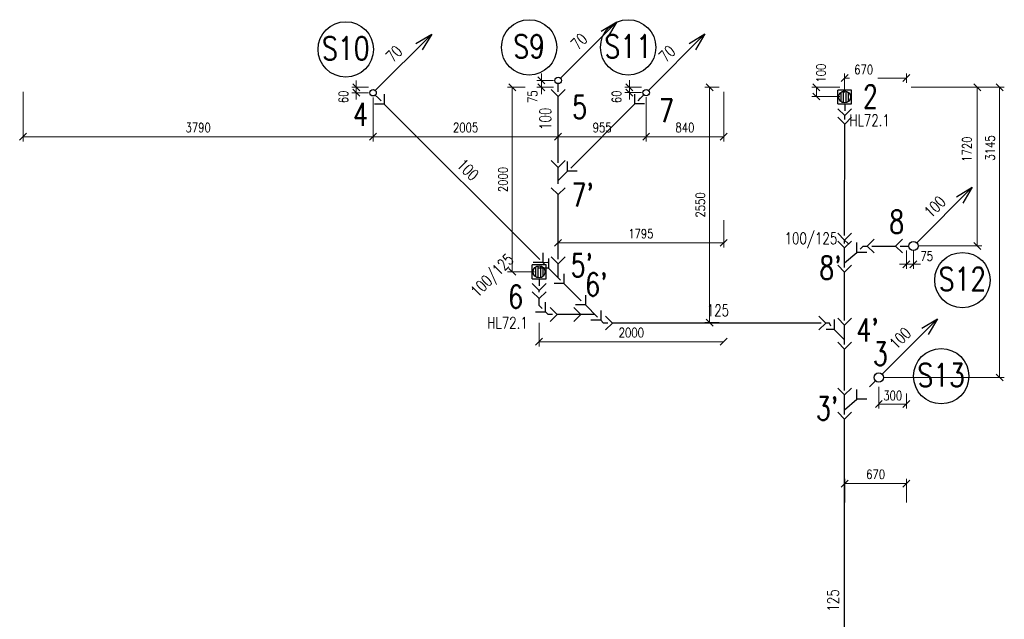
# Model space of a CAD drawing. Extents: x -388847 to -134749, y 81682 to 194994.
# Tile 10 of 23: x -295630 to -284963, y 126219 to 132718. Entities that reach past the tile are written whole.
import ezdxf
from ezdxf.enums import TextEntityAlignment as Align

# ---------------------------------------------------------------- set-up
doc = ezdxf.new("R2010")
doc.units = 0
doc.header["$MEASUREMENT"] = 0
doc.header["$PDMODE"] = 3
doc.header["$PDSIZE"] = 75
doc.layers.get('Defpoints').update_dxf_attribs({"lineweight": 13})
for name, color, linetype in [('K0_PR721_PUD_CISSVOD', 1, 'Continuous'), ('K0_PR721_PUD_HRDLA', 7, 'Continuous'), ('K0_PR721_PUD_POPIS', 7, 'Continuous'), ('K0_PR721_PUD_POTRUBI', 1, 'Continuous'), ('K0_PR721_PUD_POTVAR', 7, 'Continuous'), ('K0_PR721_PUD_STOUP', 1, 'Continuous'), ('K0_PR721_PUD_VPUSTI', 7, 'Continuous'), ('P2_S721_POPIS', 1, 'Continuous'), ('P3_S721_POTRUBI', 3, 'Continuous'), ('ZT-KAN', 3, 'Continuous'), ('ZT-KOTY', 2, 'Continuous')]:
    doc.layers.add(name, color=color, linetype=linetype)
doc.styles.add('SIMP_CZ', font='simplex.shx', dxfattribs={"width": 0.8})
doc.styles.add('SIMPLEX', font='SIMPLEX.shx', dxfattribs={"width": 0.8})
doc.dimstyles.new('kam', dxfattribs={"dimscale": 50, "dimtxt": 2, "dimasz": 1.5, "dimexe": 1, "dimexo": 1, "dimgap": 1, "dimtad": 1, "dimdec": 0, "dimrnd": 5, "dimzin": 0, "dimdsep": 46, "dimtxsty": 'SIMPLEX', "dimblk": 'OBLIQUE', "dimcen": -0.09, "dimadec": 0, "dimazin": 0, "dimtfac": 1, "dimtdec": 0, "dimtmove": 2, "dimatfit": 3, "dimldrblk": 'OBLIQUE', "dimfxl": 0, "dimtolj": 1, "dimtzin": 0, "dimlwd": 0, "dimlwe": 0, "dimarcsym": 0})

# ---------------------------------------------------------------- blocks, each defined once
blk = doc.blocks.new('S721ST_CISLO')
at = {"color": 7}
blk.add_circle((0, 0), 300, dxfattribs=at)
at = {"style": 'SIMP_CZ', "width": 0.8}
blk.add_attdef('CISLO_STOUPACKY', text='', height=250, dxfattribs=at).set_placement((0, -113), align=Align.CENTER)
blk = doc.blocks.new('VPUSTGEB')
at = {"layer": 'ZT-KAN', "color": 4, "linetype": 'Continuous'}
for p, q in [((-75, -75), (-75, 75)), ((75, 75), (-75, 75)), ((-40, 52), (-40, -52)), ((-14, 64), (-14, -64)), ((14, 64), (14, -64)), ((40, 52), (40, -52)), ((75, -75), (75, 75)), ((-75, -75), (75, -75))]:
    blk.add_line(p, q, dxfattribs=at)
blk.add_circle((0, 0), 65.1, dxfattribs=at)
blk = doc.blocks.new('_OBLIQUE')
at = {"color": 0, "linetype": 'ByBlock'}
blk.add_line((-0.5, -0.5), (0.5, 0.5), dxfattribs=at)
blk = doc.blocks.new('*D258')
at = {"layer": 'Defpoints', "color": 0, "ltscale": 300}
for p in [(-291983, 131985), (-291802, 131985), (-291802, 131926)]:
    blk.add_point(p, dxfattribs=at)
at = {"layer": 'ZT-KOTY', "color": 0, "lineweight": 0, "ltscale": 300}
for p, q in [((-291852, 131985), (-292033, 131985)), ((-291983, 131985), (-291983, 132060)), ((-291983, 131926), (-291983, 131985)), ((-291852, 131926), (-292033, 131926)), ((-291983, 131926), (-291983, 131851))]:
    blk.add_line(p, q, dxfattribs=at)
at = {"layer": 'ZT-KOTY', "color": 0, "lineweight": 0, "ltscale": 300, "xscale": 75, "yscale": 75, "zscale": 75}
for p, rotation in [((-291983, 131985), 270), ((-291983, 131926), 90)]:
    blk.add_blockref('_OBLIQUE', p, dxfattribs=dict(at, rotation=rotation))
at = {"layer": 'ZT-KOTY', "color": 0, "ltscale": 300, "insert": (-292123, 131881), "char_height": 100, "attachment_point": 5, "rotation": 90, "style": 'SIMPLEX'}
blk.add_mtext('\\A1;60', dxfattribs=at)
blk = doc.blocks.new('*D259')
at = {"layer": 'Defpoints', "color": 0, "ltscale": 300}
for p in [(-289978, 131985), (-289797, 132060), (-289797, 131985)]:
    blk.add_point(p, dxfattribs=at)
at = {"layer": 'ZT-KOTY', "color": 0, "lineweight": 0, "ltscale": 300}
for p, q in [((-289978, 132060), (-289978, 132135)), ((-289847, 132060), (-290028, 132060)), ((-289847, 131985), (-290028, 131985)), ((-289978, 132060), (-289978, 131985)), ((-289978, 131985), (-289978, 131910))]:
    blk.add_line(p, q, dxfattribs=at)
at = {"layer": 'ZT-KOTY', "color": 0, "lineweight": 0, "ltscale": 300, "xscale": 75, "yscale": 75, "zscale": 75}
for p, rotation in [((-289978, 132060), 270), ((-289978, 131985), 90)]:
    blk.add_blockref('_OBLIQUE', p, dxfattribs=dict(at, rotation=rotation))
at = {"layer": 'ZT-KOTY', "color": 0, "ltscale": 300, "insert": (-290073, 131883), "char_height": 100, "attachment_point": 5, "rotation": 90, "style": 'SIMPLEX'}
blk.add_mtext('\\A1;75', dxfattribs=at)
blk = doc.blocks.new('*D260')
at = {"layer": 'Defpoints', "color": 0, "ltscale": 300}
for p in [(-289025, 131986), (-288843, 131986), (-288843, 131927)]:
    blk.add_point(p, dxfattribs=at)
at = {"layer": 'ZT-KOTY', "color": 0, "lineweight": 0, "ltscale": 300}
for p, q in [((-288893, 131986), (-289075, 131986)), ((-289025, 131986), (-289025, 132061)), ((-289025, 131927), (-289025, 131986)), ((-288893, 131927), (-289075, 131927)), ((-289025, 131927), (-289025, 131852))]:
    blk.add_line(p, q, dxfattribs=at)
at = {"layer": 'ZT-KOTY', "color": 0, "lineweight": 0, "ltscale": 300, "xscale": 75, "yscale": 75, "zscale": 75}
for p, rotation in [((-289025, 131986), 270), ((-289025, 131927), 90)]:
    blk.add_blockref('_OBLIQUE', p, dxfattribs=dict(at, rotation=rotation))
at = {"layer": 'ZT-KOTY', "color": 0, "ltscale": 300, "insert": (-289164, 131882), "char_height": 100, "attachment_point": 5, "rotation": 90, "style": 'SIMPLEX'}
blk.add_mtext('\\A1;60', dxfattribs=at)
blk = doc.blocks.new('*D261')
at = {"layer": 'Defpoints', "color": 0, "ltscale": 300}
for p in [(-288003, 131985), (-288843, 131927), (-288843, 131449)]:
    blk.add_point(p, dxfattribs=at)
at = {"layer": 'ZT-KOTY', "color": 0, "lineweight": 0, "ltscale": 300}
for p, q in [((-288843, 131877), (-288843, 131399)), ((-288003, 131935), (-288003, 131399)), ((-288003, 131449), (-288843, 131449))]:
    blk.add_line(p, q, dxfattribs=at)
at = {"layer": 'ZT-KOTY', "color": 0, "lineweight": 0, "ltscale": 300, "xscale": 75, "yscale": 75, "zscale": 75, "rotation": 180}
blk.add_blockref('_OBLIQUE', (-288843, 131449), dxfattribs=at)
at = {"layer": 'ZT-KOTY', "color": 0, "lineweight": 0, "ltscale": 300, "xscale": 75, "yscale": 75, "zscale": 75}
blk.add_blockref('_OBLIQUE', (-288003, 131449), dxfattribs=at)
at = {"layer": 'ZT-KOTY', "color": 0, "ltscale": 300, "insert": (-288423, 131549), "char_height": 100, "attachment_point": 5, "style": 'SIMPLEX'}
blk.add_mtext('\\A1;840', dxfattribs=at)
blk = doc.blocks.new('*D262')
at = {"layer": 'Defpoints', "color": 0, "ltscale": 300}
for p in [(-289797, 131449), (-289797, 131449), (-288843, 131449)]:
    blk.add_point(p, dxfattribs=at)
at = {"layer": 'ZT-KOTY', "color": 0, "lineweight": 0, "ltscale": 300}
blk.add_line((-288843, 131449), (-289797, 131449), dxfattribs=at)
at = {"layer": 'ZT-KOTY', "color": 0, "lineweight": 0, "ltscale": 300, "xscale": 75, "yscale": 75, "zscale": 75, "rotation": 180}
blk.add_blockref('_OBLIQUE', (-289797, 131449), dxfattribs=at)
at = {"layer": 'ZT-KOTY', "color": 0, "lineweight": 0, "ltscale": 300, "xscale": 75, "yscale": 75, "zscale": 75}
blk.add_blockref('_OBLIQUE', (-288843, 131449), dxfattribs=at)
at = {"layer": 'ZT-KOTY', "color": 0, "ltscale": 300, "insert": (-289320, 131549), "char_height": 100, "attachment_point": 5, "style": 'SIMPLEX'}
blk.add_mtext('\\A1;955', dxfattribs=at)
blk = doc.blocks.new('*D263')
at = {"layer": 'Defpoints', "color": 0, "ltscale": 300}
for p in [(-291802, 131926), (-289797, 131449), (-289797, 131449)]:
    blk.add_point(p, dxfattribs=at)
at = {"layer": 'ZT-KOTY', "color": 0, "lineweight": 0, "ltscale": 300}
for p, q in [((-291802, 131876), (-291802, 131399)), ((-291802, 131449), (-289797, 131449))]:
    blk.add_line(p, q, dxfattribs=at)
at = {"layer": 'ZT-KOTY', "color": 0, "lineweight": 0, "ltscale": 300, "xscale": 75, "yscale": 75, "zscale": 75, "rotation": 180}
blk.add_blockref('_OBLIQUE', (-291802, 131449), dxfattribs=at)
at = {"layer": 'ZT-KOTY', "color": 0, "lineweight": 0, "ltscale": 300, "xscale": 75, "yscale": 75, "zscale": 75}
blk.add_blockref('_OBLIQUE', (-289797, 131449), dxfattribs=at)
at = {"layer": 'ZT-KOTY', "color": 0, "ltscale": 300, "insert": (-290799, 131549), "char_height": 100, "attachment_point": 5, "style": 'SIMPLEX'}
blk.add_mtext('\\A1;2005', dxfattribs=at)
blk = doc.blocks.new('*D264')
at = {"layer": 'Defpoints', "color": 0, "ltscale": 300}
for p in [(-295593, 131985), (-291802, 131926), (-295593, 131449)]:
    blk.add_point(p, dxfattribs=at)
at = {"layer": 'ZT-KOTY', "color": 0, "lineweight": 0, "ltscale": 300}
for p, q in [((-295593, 131935), (-295593, 131399)), ((-291802, 131876), (-291802, 131399)), ((-291802, 131449), (-295593, 131449))]:
    blk.add_line(p, q, dxfattribs=at)
at = {"layer": 'ZT-KOTY', "color": 0, "lineweight": 0, "ltscale": 300, "xscale": 75, "yscale": 75, "zscale": 75, "rotation": 180}
blk.add_blockref('_OBLIQUE', (-295593, 131449), dxfattribs=at)
at = {"layer": 'ZT-KOTY', "color": 0, "lineweight": 0, "ltscale": 300, "xscale": 75, "yscale": 75, "zscale": 75}
blk.add_blockref('_OBLIQUE', (-291802, 131449), dxfattribs=at)
at = {"layer": 'ZT-KOTY', "color": 0, "ltscale": 300, "insert": (-293697, 131549), "char_height": 100, "attachment_point": 5, "style": 'SIMPLEX'}
blk.add_mtext('\\A1;3790', dxfattribs=at)
blk = doc.blocks.new('*D265')
at = {"layer": 'Defpoints', "color": 0, "ltscale": 300}
for p in [(-290294, 131985), (-290103, 131985), (-290003, 129985)]:
    blk.add_point(p, dxfattribs=at)
at = {"layer": 'ZT-KOTY', "color": 0, "lineweight": 0, "ltscale": 300}
for p, q in [((-290153, 131985), (-290344, 131985)), ((-290294, 129985), (-290294, 131985)), ((-290053, 129985), (-290344, 129985))]:
    blk.add_line(p, q, dxfattribs=at)
at = {"layer": 'ZT-KOTY', "color": 0, "lineweight": 0, "ltscale": 300, "xscale": 75, "yscale": 75, "zscale": 75}
for p, rotation in [((-290294, 131985), 90), ((-290294, 129985), 270)]:
    blk.add_blockref('_OBLIQUE', p, dxfattribs=dict(at, rotation=rotation))
at = {"layer": 'ZT-KOTY', "color": 0, "ltscale": 300, "insert": (-290394, 130985), "char_height": 100, "attachment_point": 5, "rotation": 90, "style": 'SIMPLEX'}
blk.add_mtext('\\A1;2000', dxfattribs=at)
blk = doc.blocks.new('*D266')
at = {"layer": 'Defpoints', "color": 0, "ltscale": 300}
for p in [(-290003, 129482), (-288003, 129227), (-288003, 129227)]:
    blk.add_point(p, dxfattribs=at)
at = {"layer": 'ZT-KOTY', "color": 0, "lineweight": 0, "ltscale": 300}
for p, q in [((-290003, 129432), (-290003, 129177)), ((-290003, 129227), (-288003, 129227))]:
    blk.add_line(p, q, dxfattribs=at)
at = {"layer": 'ZT-KOTY', "color": 0, "lineweight": 0, "ltscale": 300, "xscale": 75, "yscale": 75, "zscale": 75, "rotation": 180}
blk.add_blockref('_OBLIQUE', (-290003, 129227), dxfattribs=at)
at = {"layer": 'ZT-KOTY', "color": 0, "lineweight": 0, "ltscale": 300, "xscale": 75, "yscale": 75, "zscale": 75}
blk.add_blockref('_OBLIQUE', (-288003, 129227), dxfattribs=at)
at = {"layer": 'ZT-KOTY', "color": 0, "ltscale": 300, "insert": (-289003, 129327), "char_height": 100, "attachment_point": 5, "style": 'SIMPLEX'}
blk.add_mtext('\\A1;2000', dxfattribs=at)
blk = doc.blocks.new('*D267')
at = {"layer": 'Defpoints', "color": 0, "ltscale": 300}
for p in [(-289797, 130594), (-288003, 130594), (-288003, 130299)]:
    blk.add_point(p, dxfattribs=at)
at = {"layer": 'ZT-KOTY', "color": 0, "lineweight": 0, "ltscale": 300}
for p, q in [((-289797, 130544), (-289797, 130249)), ((-288003, 130544), (-288003, 130249)), ((-289797, 130299), (-288003, 130299))]:
    blk.add_line(p, q, dxfattribs=at)
at = {"layer": 'ZT-KOTY', "color": 0, "lineweight": 0, "ltscale": 300, "xscale": 75, "yscale": 75, "zscale": 75, "rotation": 180}
blk.add_blockref('_OBLIQUE', (-289797, 130299), dxfattribs=at)
at = {"layer": 'ZT-KOTY', "color": 0, "lineweight": 0, "ltscale": 300, "xscale": 75, "yscale": 75, "zscale": 75}
blk.add_blockref('_OBLIQUE', (-288003, 130299), dxfattribs=at)
at = {"layer": 'ZT-KOTY', "color": 0, "ltscale": 300, "insert": (-288900, 130399), "char_height": 100, "attachment_point": 5, "style": 'SIMPLEX'}
blk.add_mtext('\\A1;1795', dxfattribs=at)
blk = doc.blocks.new('*D268')
at = {"layer": 'Defpoints', "color": 0, "ltscale": 300}
for p in [(-288003, 131985), (-288156, 129435), (-288003, 129435)]:
    blk.add_point(p, dxfattribs=at)
at = {"layer": 'ZT-KOTY', "color": 0, "lineweight": 0, "ltscale": 300}
for p, q in [((-288053, 131985), (-288206, 131985)), ((-288156, 131985), (-288156, 129435)), ((-288053, 129435), (-288206, 129435))]:
    blk.add_line(p, q, dxfattribs=at)
at = {"layer": 'ZT-KOTY', "color": 0, "lineweight": 0, "ltscale": 300, "xscale": 75, "yscale": 75, "zscale": 75}
for p, rotation in [((-288156, 131985), 90), ((-288156, 129435), 270)]:
    blk.add_blockref('_OBLIQUE', p, dxfattribs=dict(at, rotation=rotation))
at = {"layer": 'ZT-KOTY', "color": 0, "ltscale": 300, "insert": (-288256, 130710), "char_height": 100, "attachment_point": 5, "rotation": 90, "style": 'SIMPLEX'}
blk.add_mtext('\\A1;2550', dxfattribs=at)
blk = doc.blocks.new('*D269')
at = {"layer": 'Defpoints', "color": 0, "ltscale": 300}
for p in [(-286023, 132085), (-286023, 131985), (-286693, 131880)]:
    blk.add_point(p, dxfattribs=at)
at = {"layer": 'ZT-KOTY', "color": 0, "lineweight": 0, "ltscale": 300}
for p, q in [((-286693, 131930), (-286693, 132135)), ((-286693, 132085), (-286639, 132085)), ((-286023, 132085), (-286333, 132085)), ((-286023, 132035), (-286023, 132135))]:
    blk.add_line(p, q, dxfattribs=at)
at = {"layer": 'ZT-KOTY', "color": 0, "lineweight": 0, "ltscale": 300, "xscale": 75, "yscale": 75, "zscale": 75, "rotation": 180}
blk.add_blockref('_OBLIQUE', (-286693, 132085), dxfattribs=at)
at = {"layer": 'ZT-KOTY', "color": 0, "lineweight": 0, "ltscale": 300, "xscale": 75, "yscale": 75, "zscale": 75}
blk.add_blockref('_OBLIQUE', (-286023, 132085), dxfattribs=at)
at = {"layer": 'ZT-KOTY', "color": 0, "ltscale": 300, "insert": (-286486, 132177), "char_height": 100, "attachment_point": 5, "style": 'SIMPLEX'}
blk.add_mtext('\\A1;670', dxfattribs=at)
blk = doc.blocks.new('*D270')
at = {"layer": 'Defpoints', "color": 0, "ltscale": 300}
for p in [(-286998, 131985), (-286693, 131985), (-286693, 131885)]:
    blk.add_point(p, dxfattribs=at)
at = {"layer": 'ZT-KOTY', "color": 0, "lineweight": 0, "ltscale": 300}
for p, q in [((-286743, 131985), (-287048, 131985)), ((-286998, 131885), (-286998, 131985)), ((-286743, 131885), (-287048, 131885))]:
    blk.add_line(p, q, dxfattribs=at)
at = {"layer": 'ZT-KOTY', "color": 0, "lineweight": 0, "ltscale": 300, "xscale": 75, "yscale": 75, "zscale": 75}
for p, rotation in [((-286998, 131985), 90), ((-286998, 131885), 270)]:
    blk.add_blockref('_OBLIQUE', p, dxfattribs=dict(at, rotation=rotation))
at = {"layer": 'ZT-KOTY', "color": 0, "ltscale": 300, "insert": (-286948, 132138), "char_height": 100, "attachment_point": 5, "rotation": 90, "style": 'SIMPLEX'}
blk.add_mtext('\\A1;100', dxfattribs=at)
blk = doc.blocks.new('*D271')
at = {"layer": 'Defpoints', "color": 0, "ltscale": 300}
for p in [(-286023, 130265), (-285947, 130265), (-285947, 130067)]:
    blk.add_point(p, dxfattribs=at)
at = {"layer": 'ZT-KOTY', "color": 0, "lineweight": 0, "ltscale": 300}
for p, q in [((-286023, 130215), (-286023, 130017)), ((-285947, 130215), (-285947, 130017)), ((-286023, 130067), (-286098, 130067)), ((-286023, 130067), (-285947, 130067)), ((-285947, 130067), (-285872, 130067))]:
    blk.add_line(p, q, dxfattribs=at)
at = {"layer": 'ZT-KOTY', "color": 0, "lineweight": 0, "ltscale": 300, "xscale": 75, "yscale": 75, "zscale": 75}
blk.add_blockref('_OBLIQUE', (-286023, 130067), dxfattribs=at)
at = {"layer": 'ZT-KOTY', "color": 0, "lineweight": 0, "ltscale": 300, "xscale": 75, "yscale": 75, "zscale": 75, "rotation": 180}
blk.add_blockref('_OBLIQUE', (-285947, 130067), dxfattribs=at)
at = {"layer": 'ZT-KOTY', "color": 0, "ltscale": 300, "insert": (-285803, 130155), "char_height": 100, "attachment_point": 5, "style": 'SIMPLEX'}
blk.add_mtext('\\A1;75', dxfattribs=at)
blk = doc.blocks.new('*D272')
at = {"layer": 'Defpoints', "color": 0, "ltscale": 300}
for p in [(-286023, 131985), (-285256, 131985), (-285947, 130265)]:
    blk.add_point(p, dxfattribs=at)
at = {"layer": 'ZT-KOTY', "color": 0, "lineweight": 0, "ltscale": 300}
for p, q in [((-285973, 131985), (-285206, 131985)), ((-285256, 130265), (-285256, 131985)), ((-285897, 130265), (-285206, 130265))]:
    blk.add_line(p, q, dxfattribs=at)
at = {"layer": 'ZT-KOTY', "color": 0, "lineweight": 0, "ltscale": 300, "xscale": 75, "yscale": 75, "zscale": 75}
for p, rotation in [((-285256, 131985), 90), ((-285256, 130265), 270)]:
    blk.add_blockref('_OBLIQUE', p, dxfattribs=dict(at, rotation=rotation))
at = {"layer": 'ZT-KOTY', "color": 0, "ltscale": 300, "insert": (-285368, 131314), "char_height": 100, "attachment_point": 5, "rotation": 90, "style": 'SIMPLEX'}
blk.add_mtext('\\A1;1720', dxfattribs=at)
blk = doc.blocks.new('*D273')
at = {"layer": 'Defpoints', "color": 0, "ltscale": 300}
for p in [(-286322, 128790), (-286023, 128715), (-286023, 128552)]:
    blk.add_point(p, dxfattribs=at)
at = {"layer": 'ZT-KOTY', "color": 0, "lineweight": 0, "ltscale": 300}
for p, q in [((-286322, 128740), (-286322, 128502)), ((-286023, 128665), (-286023, 128502)), ((-286322, 128552), (-286023, 128552))]:
    blk.add_line(p, q, dxfattribs=at)
at = {"layer": 'ZT-KOTY', "color": 0, "lineweight": 0, "ltscale": 300, "xscale": 75, "yscale": 75, "zscale": 75, "rotation": 180}
blk.add_blockref('_OBLIQUE', (-286322, 128552), dxfattribs=at)
at = {"layer": 'ZT-KOTY', "color": 0, "lineweight": 0, "ltscale": 300, "xscale": 75, "yscale": 75, "zscale": 75}
blk.add_blockref('_OBLIQUE', (-286023, 128552), dxfattribs=at)
at = {"layer": 'ZT-KOTY', "color": 0, "ltscale": 300, "insert": (-286171, 128644), "char_height": 100, "attachment_point": 5, "style": 'SIMPLEX'}
blk.add_mtext('\\A1;300', dxfattribs=at)
blk = doc.blocks.new('*D274')
at = {"layer": 'Defpoints', "color": 0, "ltscale": 300}
for p in [(-285543, 131985), (-285013, 131985), (-286322, 128840)]:
    blk.add_point(p, dxfattribs=at)
at = {"layer": 'ZT-KOTY', "color": 0, "lineweight": 0, "ltscale": 300}
for p, q in [((-285493, 131985), (-284963, 131985)), ((-285013, 128840), (-285013, 131985)), ((-286272, 128840), (-284963, 128840))]:
    blk.add_line(p, q, dxfattribs=at)
at = {"layer": 'ZT-KOTY', "color": 0, "lineweight": 0, "ltscale": 300, "xscale": 75, "yscale": 75, "zscale": 75}
for p, rotation in [((-285013, 131985), 90), ((-285013, 128840), 270)]:
    blk.add_blockref('_OBLIQUE', p, dxfattribs=dict(at, rotation=rotation))
at = {"layer": 'ZT-KOTY', "color": 0, "ltscale": 300, "insert": (-285116, 131327), "char_height": 100, "attachment_point": 5, "rotation": 90, "style": 'SIMPLEX'}
blk.add_mtext('\\A1;3145', dxfattribs=at)
blk = doc.blocks.new('*D275')
at = {"layer": 'Defpoints', "color": 0, "ltscale": 300}
for p in [(-286023, 127690), (-286692, 127435), (-286023, 127435)]:
    blk.add_point(p, dxfattribs=at)
at = {"layer": 'ZT-KOTY', "color": 0, "lineweight": 0, "ltscale": 300}
for p, q in [((-286692, 127485), (-286692, 127740)), ((-286023, 127485), (-286023, 127740)), ((-286692, 127690), (-286023, 127690))]:
    blk.add_line(p, q, dxfattribs=at)
at = {"layer": 'ZT-KOTY', "color": 0, "lineweight": 0, "ltscale": 300, "xscale": 75, "yscale": 75, "zscale": 75, "rotation": 180}
blk.add_blockref('_OBLIQUE', (-286692, 127690), dxfattribs=at)
at = {"layer": 'ZT-KOTY', "color": 0, "lineweight": 0, "ltscale": 300, "xscale": 75, "yscale": 75, "zscale": 75}
blk.add_blockref('_OBLIQUE', (-286023, 127690), dxfattribs=at)
at = {"layer": 'ZT-KOTY', "color": 0, "ltscale": 300, "insert": (-286357, 127790), "char_height": 100, "attachment_point": 5, "style": 'SIMPLEX'}
blk.add_mtext('\\A1;670', dxfattribs=at)

msp = doc.modelspace()

# ---------------------------------------------------------------- linework, layer by layer
at = {"layer": 'K0_PR721_PUD_HRDLA'}
for p, q in [((-289796.6, 131886.9), (-289871.6, 131961.9)), ((-289721.6, 131961.9), (-289796.6, 131886.9)), ((-291679.9, 131909.9), (-291679.9, 131803.9)), ((-288965.5, 131804.7), (-288965.5, 131910.8)), ((-291679.9, 131803.9), (-291785.9, 131803.9)), ((-288859.4, 131804.7), (-288965.5, 131804.7)), ((-286692.1, 131677.8), (-286767.1, 131752.8)), ((-286617.1, 131752.9), (-286692.1, 131677.8)), ((-286692.1, 131587.2), (-286767.1, 131662.2)), ((-286617.1, 131662.2), (-286692.1, 131587.2)), ((-289796.6, 131116.6), (-289871.6, 131191.6)), ((-289721.6, 131191.6), (-289796.6, 131116.6)), ((-289695.5, 131074.7), (-289695.5, 131180.7)), ((-289589.4, 131074.7), (-289695.5, 131074.7)), ((-289796.6, 130821.6), (-289871.6, 130896.6)), ((-289721.6, 130896.6), (-289796.6, 130821.6)), ((-286692.4, 130328.4), (-286767.4, 130403.4)), ((-286617.4, 130403.4), (-286692.4, 130328.4)), ((-286692.4, 130243.4), (-286767.4, 130318.4)), ((-286617.4, 130318.4), (-286692.4, 130243.4)), ((-286558.6, 130196.3), (-286558.6, 130302.3)), ((-286448.3, 130264.9), (-286373.3, 130339.9)), ((-286373.3, 130189.9), (-286448.3, 130264.9)), ((-286141.6, 130264.9), (-286066.6, 130339.9)), ((-286066.6, 130189.9), (-286141.6, 130264.9)), ((-289960.6, 130190.7), (-289960.6, 130084.6)), ((-289796.6, 130072.6), (-289871.6, 130147.6)), ((-289721.6, 130147.6), (-289796.6, 130072.6)), ((-286452.5, 130196.3), (-286558.6, 130196.3)), ((-289960.6, 130084.6), (-290066.7, 130084.6)), ((-289900.5, 130130.6), (-289900.5, 130024.5)), ((-286692.4, 129981.5), (-286767.4, 130056.5)), ((-286617.4, 130056.5), (-286692.4, 129981.5)), ((-289900.5, 130024.5), (-290006.6, 130024.5)), ((-289734.4, 129964.5), (-289734.4, 129858.4)), ((-290002.9, 129783.5), (-290077.8, 129858.4)), ((-289927.9, 129858.4), (-290002.9, 129783.5)), ((-289734.4, 129858.4), (-289840.5, 129858.4)), ((-290002.9, 129694.9), (-290077.8, 129769.9)), ((-289927.9, 129769.9), (-290002.9, 129694.9)), ((-289501.7, 129731.8), (-289501.7, 129625.7)), ((-289934.1, 129551.5), (-289934.1, 129657.5)), ((-289501.7, 129625.7), (-289607.8, 129625.7)), ((-290040.2, 129551.5), (-289934.1, 129551.5)), ((-289807.5, 129521.8), (-289882.5, 129596.8)), ((-289882.5, 129446.8), (-289807.5, 129521.8)), ((-289624.8, 129596.8), (-289549.8, 129521.8)), ((-289549.8, 129521.8), (-289624.8, 129446.8)), ((-289335.6, 129565.6), (-289335.6, 129459.6)), ((-289283.9, 129504.9), (-289208.9, 129429.9)), ((-286971.9, 129504.9), (-286896.9, 129429.9)), ((-289335.6, 129459.6), (-289441.6, 129459.6)), ((-289208.9, 129429.9), (-289283.9, 129354.9)), ((-286896.9, 129429.9), (-286971.9, 129354.9)), ((-286806.3, 129467.3), (-286806.3, 129361.3)), ((-286692.4, 129408.4), (-286767.4, 129483.4)), ((-286617.4, 129483.4), (-286692.4, 129408.4)), ((-286806.3, 129361.3), (-286892.3, 129361.3)), ((-286692.4, 129146.5), (-286767.4, 129221.5)), ((-286617.4, 129221.5), (-286692.4, 129146.5)), ((-286692.4, 128650.4), (-286767.4, 128725.4)), ((-286617.4, 128725.4), (-286692.4, 128650.4)), ((-286558.6, 128603.3), (-286558.6, 128709.3)), ((-286452.5, 128603.3), (-286558.6, 128603.3)), ((-286692.4, 128388.5), (-286767.4, 128463.5)), ((-286617.4, 128463.5), (-286692.4, 128388.5))]:
    msp.add_line(p, q, dxfattribs=at)
at = {"layer": 'K0_PR721_PUD_POTRUBI'}
for p, q in [((-289796.6, 131974.6), (-289796.6, 132024.6)), ((-289796.6, 131936.9), (-289796.6, 131974.6)), ((-291741.8, 131865.8), (-291777.2, 131901.2)), ((-291715.2, 131839.2), (-291741.8, 131865.8)), ((-289796.6, 131166.6), (-289796.6, 131886.9)), ((-288930.1, 131840), (-288903.5, 131866.7)), ((-288903.5, 131866.7), (-288868.2, 131902)), ((-289996, 130120), (-291679.9, 131803.9)), ((-289660.2, 131110), (-288965.5, 131804.7)), ((-286692.1, 131804.5), (-286692, 131729.5)), ((-286692, 131657.5), (-286692.1, 131677.8)), ((-286692, 131636.7), (-286692, 131657.5)), ((-286692.4, 130378.4), (-286692.1, 131587.2)), ((-289796.6, 130938.6), (-289796.6, 131116.6)), ((-289796.6, 130973.6), (-289695.5, 131074.7)), ((-289796.6, 130122.6), (-289796.6, 130821.6)), ((-286523, 130231.9), (-286490, 130264.9)), ((-286490, 130264.9), (-286448.3, 130264.9)), ((-286398.3, 130264.9), (-286141.6, 130264.9)), ((-286091.6, 130264.9), (-286047, 130264.9)), ((-286047, 130264.9), (-285997, 130264.9)), ((-286692.4, 130031.4), (-286692.4, 130243.4)), ((-286692.4, 130082.4), (-286558.6, 130196.3)), ((-289796.6, 129920.6), (-289796.6, 130072.6)), ((-289769.7, 129893.7), (-289900.5, 130024.5)), ((-286692.4, 129458.4), (-286692.4, 129981.5)), ((-290002.9, 129909.9), (-290002.9, 129835)), ((-289546.4, 129670.4), (-289734.4, 129858.4)), ((-290002.9, 129763), (-290002.9, 129783.5)), ((-290002.6, 129620), (-290002.9, 129694.9)), ((-289969.4, 129586.8), (-290002.6, 129620)), ((-289370.9, 129494.9), (-289501.7, 129625.7)), ((-289904.4, 129521.8), (-289934.1, 129551.5)), ((-289857.4, 129521.8), (-289904.4, 129521.8)), ((-289397.8, 129521.8), (-289549.8, 129521.8)), ((-289305.9, 129429.9), (-289335.6, 129459.6)), ((-289258.9, 129429.9), (-289305.9, 129429.9)), ((-286946.9, 129429.9), (-289208.9, 129429.9)), ((-286854.9, 129429.9), (-286896.9, 129429.9)), ((-286841.6, 129396.6), (-286854.9, 129429.9)), ((-286692.4, 129196.4), (-286692.4, 129408.4)), ((-286692.4, 129247.4), (-286806.3, 129361.3)), ((-286692.4, 128700.4), (-286692.4, 129146.5)), ((-286424.4, 128737.5), (-286393.1, 128768.7)), ((-286393.1, 128768.7), (-286357.8, 128804.1)), ((-286692.4, 128438.4), (-286692.4, 128650.4)), ((-286692.4, 128489.4), (-286558.6, 128603.3)), ((-286692.4, 123854.4), (-286692.4, 128388.5))]:
    msp.add_line(p, q, dxfattribs=at)
at = {"layer": 'K0_PR721_PUD_POTVAR'}
for p, q in [((-286692.4, 130293.4), (-286692.4, 130328.4)), ((-286692.4, 130328.4), (-286652.4, 130293.4)), ((-289960.6, 130084.6), (-289907.6, 130088.2)), ((-289935.9, 130059.9), (-289960.6, 130084.6))]:
    msp.add_line(p, q, dxfattribs=at)
for centre, radius in [((-289796.6, 132059.6), 35), ((-291802, 131926), 35), ((-288843.4, 131926.8), 35), ((-285947, 130264.9), 50), ((-286322.4, 128839.5), 50)]:
    msp.add_circle(centre, radius, dxfattribs=at)
at = {"layer": 'K0_PR721_PUD_STOUP', "color": 7}
for p, q in [((-289771.9, 132084.3), (-289160.2, 132696)), ((-289331.6, 132593), (-289160.2, 132696)), ((-289160.2, 132696), (-289263.2, 132524.6)), ((-291777.2, 131950.7), (-291165.6, 132562.3)), ((-291337, 132459.3), (-291165.6, 132562.3)), ((-291165.6, 132562.3), (-291268.6, 132390.9)), ((-288818.7, 131951.5), (-288207, 132563.2)), ((-288378.5, 132460.2), (-288207, 132563.2)), ((-288207, 132563.2), (-288310, 132391.7)), ((-285911.6, 130300.2), (-285310.6, 130901.3)), ((-285482, 130798.3), (-285310.6, 130901.3)), ((-285310.6, 130901.3), (-285413.6, 130729.8)), ((-286287.1, 128874.8), (-285686, 129475.8)), ((-285857.5, 129372.8), (-285686, 129475.8)), ((-285686, 129475.8), (-285789, 129304.4))]:
    msp.add_line(p, q, dxfattribs=at)
at = {"layer": 'P3_S721_POTRUBI', "color": 1, "linetype": 'Continuous', "ltscale": 300}
msp.add_line((-289549.8, 129521.8), (-289807.5, 129521.8), dxfattribs=at)

# ---------------------------------------------------------------- block references
at = {"layer": 'P2_S721_POPIS', "ltscale": 300}
for p, values in [((-290110.7, 132417.9), {'CISLO_STOUPACKY': 'S9'}), ((-289037.6, 132417.5), {'CISLO_STOUPACKY': 'S11'}), ((-292097.2, 132395.9), {'CISLO_STOUPACKY': 'S10'}), ((-285416.3, 129895.2), {'CISLO_STOUPACKY': 'S12'}), ((-285646.2, 128853.9), {'CISLO_STOUPACKY': 'S13'})]:
    msp.add_blockref('S721ST_CISLO', p, dxfattribs=at).add_auto_attribs(values)
at = {"layer": 'ZT-KAN', "color": 3, "linetype": 'Continuous', "ltscale": 300}
for p in [(-286692.6, 131880), (-290002.6, 129985)]:
    msp.add_blockref('VPUSTGEB', p, dxfattribs=at)

# ---------------------------------------------------------------- texts
at = {"layer": 'K0_PR721_PUD_CISSVOD', "style": 'SIMP_CZ', "width": 0.75}
for s, p in [('2', (-286493.4, 131759.8)), ('5', (-289643.6, 131645.8)), ('7', (-288702.8, 131605.8)), ('4', (-292017.8, 131567.2)), ("7'", (-289651.6, 130693.3)), ('8', (-286208.4, 130402.3)), ("5'", (-289660.3, 129930.6)), ("8'", (-286966.1, 129904.6)), ("6'", (-289502.5, 129722.8)), ('6', (-290338, 129590.2)), ("4'", (-286564.9, 129228.2)), ('3', (-286385, 128971.5)), ("3'", (-287002.5, 128378.6))]:
    msp.add_text(s, height=250, dxfattribs=at).set_placement(p)
at = {"layer": 'K0_PR721_PUD_POPIS', "style": 'SIMP_CZ', "width": 0.75}
for s, rotation, p in [('100', 90, (-289871.7, 131523)), ('100', 315, (-290902.8, 131132.9)), ('100/125', 45, (-290669, 129702.4)), ('125', 90, (-286754, 126302))]:
    msp.add_text(s, height=125, rotation=rotation, dxfattribs=at).set_placement(p)
for s, p in [('100/125', (-287342.8, 130284.8)), ('125', (-288185.8, 129504.9))]:
    msp.add_text(s, height=125, dxfattribs=at).set_placement(p)
at = {"layer": 'K0_PR721_PUD_STOUP', "color": 7, "style": 'SIMP_CZ', "width": 0.75}
for s, p in [('70', (-289581.2, 132381.1)), ('70', (-291586.5, 132247.5)), ('70', (-288628, 132248.3)), ('100', (-285756.4, 130561.5)), ('100', (-286131.8, 129136.1))]:
    msp.add_text(s, height=125, rotation=45, dxfattribs=at).set_placement(p)
at = {"layer": 'K0_PR721_PUD_VPUSTI', "style": 'SIMP_CZ', "width": 0.75}
for p in [(-286641, 131564.5), (-290564.1, 129370.1)]:
    msp.add_text('HL72.1', height=125, dxfattribs=at).set_placement(p)

# ---------------------------------------------------------------- dimensions: what is measured, and where the dimension line sits
at = {"layer": 'ZT-KOTY', "ltscale": 300}
for base, p1, p2, picture, middle in [((-286998.5, 131985), (-286692.6, 131885), (-286692.6, 131985), '*D270', (-286947.9, 132138)), ((-289978, 131985), (-289796.6, 132059.6), (-289796.6, 131985), '*D259', (-290073.3, 131882.8)), ((-291983.4, 131985), (-291802, 131926), (-291802, 131985), '*D258', (-292123, 131881.3)), ((-289024.8, 131985.8), (-288843.4, 131926.8), (-288843.4, 131985.8), '*D260', (-289164.4, 131882.1)), ((-285012.5364, 131984.9893), (-286322.4, 128839.5), (-285542.5916, 131984.9893), '*D274', (-285115.5672, 131326.604)), ((-285256.1, 131985), (-285947, 130264.9), (-286022.6, 131985), '*D272', (-285368.2, 131314.3))]:
    dim = msp.add_linear_dim(base=base, p1=p1, p2=p2, angle=90, dimstyle='kam', dxfattribs=at)
    dim.commit()
    dim.dimension.update_dxf_attribs({"geometry": picture, "text_midpoint": middle, "dimtype": 160})
for base, p1, p2, picture, middle in [((-286022.6, 132085.1), (-286692.6, 131880), (-286022.6, 131985), '*D269', (-286486, 132176.9)), ((-285947, 130067.5), (-286022.6, 130264.9), (-285947, 130264.9), '*D271', (-285803.1, 130154.9)), ((-286022.6, 128551.8), (-286322.4, 128789.5), (-286022.6, 128715), '*D273', (-286170.7, 128644.1))]:
    dim = msp.add_linear_dim(base=base, p1=p1, p2=p2, dimstyle='kam', dxfattribs=at)
    dim.commit()
    dim.dimension.update_dxf_attribs({"geometry": picture, "text_midpoint": middle, "dimtype": 160})
for base, p1, p2, picture, middle in [((-295592.6, 131448.8), (-291802, 131926), (-295592.6, 131985), '*D264', (-293697.3, 131548.8)), ((-288843.4, 131448.8), (-288002.6, 131985), (-288843.4, 131926.8), '*D261', (-288423, 131548.8)), ((-289796.6, 131448.8), (-291802, 131926), (-289796.6, 131448.8), '*D263', (-290799.3, 131548.8)), ((-289796.6, 131448.8), (-288843.4, 131448.8), (-289796.6, 131448.8), '*D262', (-289320, 131548.8)), ((-288002.6, 130299), (-289796.6, 130593.6), (-288002.6, 130593.6), '*D267', (-288899.6, 130399)), ((-288002.6, 129227.4), (-290002.6, 129482.3), (-288002.6, 129227.4), '*D266', (-289002.6, 129327.4)), ((-286022.6, 127689.5), (-286692.4, 127435), (-286022.6, 127435), '*D275', (-286357.5, 127789.5))]:
    dim = msp.add_linear_dim(base=base, p1=p1, p2=p2, dimstyle='kam', dxfattribs=at)
    dim.commit()
    dim.dimension.update_dxf_attribs({"geometry": picture, "text_midpoint": middle})
for base, p1, p2, picture, middle in [((-290294.1, 131985), (-290002.6, 129985), (-290102.6, 131985), '*D265', (-290394.1, 130985)), ((-288156.4, 129435), (-288002.6, 131985), (-288002.6, 129435), '*D268', (-288256.4, 130710))]:
    dim = msp.add_linear_dim(base=base, p1=p1, p2=p2, angle=90, dimstyle='kam', dxfattribs=at)
    dim.commit()
    dim.dimension.update_dxf_attribs({"geometry": picture, "text_midpoint": middle})

doc.saveas('drawing.dxf')
